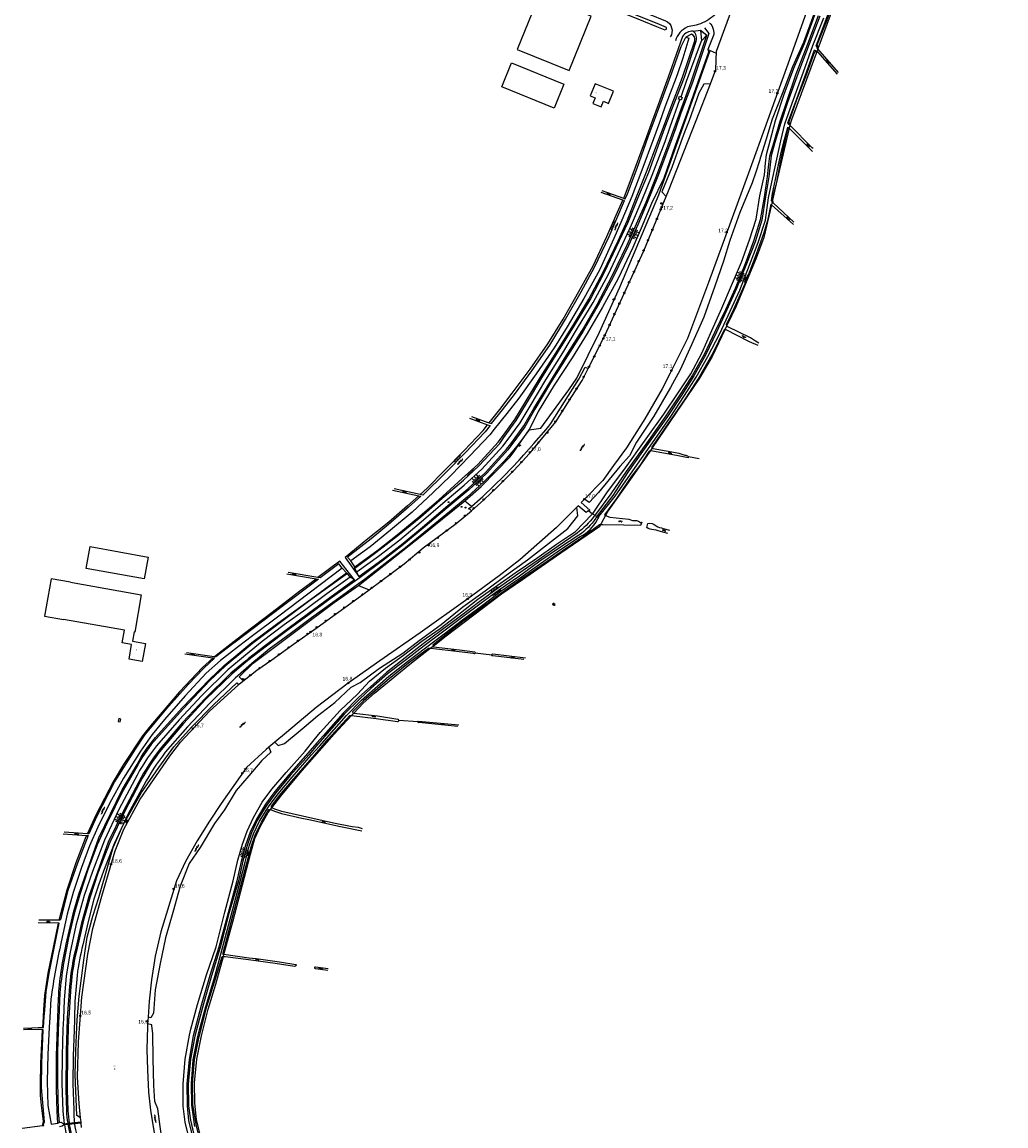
# Model space of a CAD drawing. Header units: millimetres. Extents: x 149344 to 154519, y 463794 to 476271.
# Tile 69 of 70: x 150489 to 151162, y 474885 to 475641. Entities that reach past the tile are written whole.
import ezdxf

# ---------------------------------------------------------------- set-up
doc = ezdxf.new("R2010")
doc.units = ezdxf.units.MM
doc.header["$LTSCALE"] = 4
doc.layers.get('0').update_dxf_attribs({"color": 252, "linetype": 'CONTINUOUS'})
for name, color, linetype in [('Gebouw', 252, 'CONTINUOUS'), ('Huisnummer', 252, 'CONTINUOUS'), ('Kilometrering', 252, 'CONTINUOUS'), ('symbool talud', 252, 'CONTINUOUS'), ('symbool water', 252, 'CONTINUOUS'), ('Topografie', 252, 'CONTINUOUS'), ('Waternaam', 252, 'CONTINUOUS')]:
    doc.layers.add(name, color=color, linetype=linetype)
doc.styles.add('ISO', font='ISO')
doc.styles.add('rtw_iso', font='iso-rtw.shx')

# ---------------------------------------------------------------- blocks, each defined once
blk = doc.blocks.new('talud')
for p, q in [((0, 0.75), (0.5, 0.75)), ((0, 0.5), (1, 0.5)), ((0, 0.25), (0.5, 0.25)), ((0, 0), (1, 0)), ((0, -0.25), (0.5, -0.25)), ((0, -0.5), (1, -0.5)), ((0, -0.75), (0.5, -0.75))]:
    blk.add_line(p, q)
blk = doc.blocks.new('water6')
at = {"linetype": 'Continuous'}
for centre, start, end in [((0.16, 1.47), 129.74464, 230.25536), ((-0.47, 2.22), 309.74464, 50.25536), ((-0.47, 0.72), 309.74464, 50.25536), ((0.49, 0), 129.74464, 230.25536), ((-0.14, 0.75), 309.74464, 50.25536), ((0.16, -1.51), 129.74464, 230.25536), ((-0.47, -0.76), 309.74464, 50.25536), ((-0.47, -2.26), 309.74464, 50.25536), ((-0.14, -0.75), 309.74464, 50.25536)]:
    blk.add_arc(centre, 0.488, start, end, dxfattribs=at)
blk = doc.blocks.new('water4')
at = {"linetype": 'Continuous'}
for centre, start, end in [((-0.01, 0.75), 129.74464, 230.25536), ((-0.32, 1.12), 309.74464, 50.25536), ((-0.32, 0.37), 309.74464, 50.25536), ((0.32, 0.01), 129.74464, 230.25536), ((0, 0.38), 309.74464, 50.25536), ((-0.01, -0.74), 129.74464, 230.25536), ((-0.32, -0.37), 309.74464, 50.25536), ((-0.32, -1.12), 309.74464, 50.25536), ((0, -0.37), 309.74464, 50.25536)]:
    blk.add_arc(centre, 0.244, start, end, dxfattribs=at)
blk = doc.blocks.new('paal')
for radius in [0.45, 0.2]:
    blk.add_circle((0, 0), radius)
blk = doc.blocks.new('lichtmast')
for p, q in [((-0.6, 0), (-1, 0)), ((-0.71, 0.71), (-0.42, 0.42)), ((0, 0.6), (0, 1)), ((0.42, 0.42), (0.71, 0.71)), ((0.6, 0), (1, 0)), ((-0.42, -0.42), (-0.71, -0.71)), ((0, -0.6), (0, -1)), ((0.42, -0.42), (0.71, -0.71))]:
    blk.add_line(p, q)
blk.add_circle((0, 0), 0.6)
blk = doc.blocks.new('kilometerpaal')
for p, q in [((-0.44, 0.44), (0.44, -0.44)), ((-0.44, -0.44), (-0.44, 0.44)), ((0.44, 0.44), (-0.44, -0.44)), ((0.44, -0.44), (0.44, 0.44))]:
    blk.add_line(p, q)
at = {"style": 'rtw_iso'}
blk.add_attdef('KILOMETERPAAL', (0.59, 0.87), '', height=2.5, dxfattribs=at)
blk = doc.blocks.new('boom')
for radius in [0.315, 0.225, 0.135]:
    blk.add_circle((0, 0), radius)
blk = doc.blocks.new('aanduidingsbord')
for p, q in [((-0.81, -0.33), (0, 0)), ((-1.45, -0.5), (-1.01, -0.5))]:
    blk.add_line(p, q)
at = {"color": 0}
blk.add_circle((-1.23, -0.5), 0.45, dxfattribs=at)

msp = doc.modelspace()

# ---------------------------------------------------------------- linework, layer by layer
at = {"layer": 'Gebouw'}
for points in [[(150863.53, 475607.41), (150878.58, 475644.54), (150842.83, 475659.03), (150827.78, 475621.9), (150863.53, 475607.41)], [(150824.02, 475612.63), (150859.77, 475598.14), (150853.12, 475581.74), (150817.37, 475596.23), (150824.02, 475612.63)], [(150890.3, 475584.96), (150893.69, 475593.28), (150881.19, 475598.39), (150877.79, 475590.07), (150881.2, 475588.67), (150879.69, 475584.97), (150885.36, 475582.65), (150886.87, 475586.36), (150890.3, 475584.96)], [(150575.58, 475274.57), (150572.89, 475259.62), (150533.16, 475266.76), (150535.85, 475281.71), (150575.58, 475274.57)], [(150522.29, 475257.31), (150509.29, 475259.59), (150504.72, 475234.09), (150517.72, 475231.81)], [(150522.29, 475257.31), (150570.84, 475248.78), (150566.32, 475223.26), (150566.05, 475223.37), (150564.86, 475216.88), (150573.64, 475215.36), (150571.51, 475203.01), (150562.43, 475204.59), (150564.18, 475214.68), (150557.74, 475215.8), (150559.25, 475224.52), (150517.72, 475231.81)], [(150556.39, 475161.76), (150556.84, 475163.68), (150555.35, 475164), (150554.92, 475162.08), (150556.39, 475161.76)]]:
    msp.add_lwpolyline(points, dxfattribs=at)
at = {"layer": 'Topografie'}
for p, q in [((150948.19, 475634.25), (150953.27, 475634.93)), ((150953.27, 475634.93), (150953.92, 475627.8)), ((150953.27, 475634.93), (150957.61, 475631.54)), ((150957.61, 475631.54), (150953.92, 475627.8)), ((150716.92, 475267.86), (150714.08, 475271.87)), ((150711.05, 475263.66), (150708.26, 475266.93)), ((150713.66, 475260.71), (150711.86, 475263.28)), ((150719.66, 475261.15), (150716.86, 475266.84)), ((150716.59, 475259.03), (150713.66, 475260.71)), ((150514.66, 475026.87), (150514.49, 475026.1))]:
    msp.add_line(p, q, dxfattribs=at)
for points in [[(151033.47, 475622.29), (151032.98, 475622.86), (151032.39, 475624.34), (151035.24, 475632.06), (151039.49, 475642.99), (151047.26, 475664.58), (151053.69, 475681.71), (151064.05, 475710.23), (151074.14, 475740.09), (151079.1, 475754.29), (151085.92, 475773.36), (151086.55, 475775.11), (151099.87, 475812.51), (151111.01, 475843.29), (151120.04, 475869.44), (151130.23, 475897.37), (151134.4, 475907.96), (151140.27, 475925.51), (151146.4, 475940.61), (151162.1, 475925.9)], [(151033.67, 475623.33), (151033.1, 475624.98), (151039.84, 475642.22), (151046.54, 475660.67), (151053.85, 475680.67), (151064.89, 475710.44), (151075.24, 475740.2), (151086.78, 475773.08), (151087.37, 475774.75), (151100.97, 475812.02), (151111.99, 475842.59), (151121.06, 475868.7), (151131.51, 475896.72), (151135.24, 475907.61), (151140.1, 475922.44), (151146.03, 475938.92), (151147.66, 475938.43)], [(150864.99, 475661.25), (150914.29, 475641.15), (150923.11, 475637.56), (150928.94, 475635.24), (150929.93, 475635.8), (150929.96, 475636.84), (150925.13, 475638.9), (150865.76, 475663.1)], [(151030.65, 475646.09), (151023.6, 475626.59), (151016.07, 475610), (151008.99, 475591.39), (151002.16, 475574.12), (150997.87, 475559.78), (150994.35, 475548.22), (150993.51, 475545.66), (150990.99, 475537.9), (150988.66, 475530.63), (150980.07, 475510.2), (150973.29, 475491.02), (150969.01, 475477.09), (150963.06, 475459.77), (150955.43, 475438.68), (150946.99, 475419.73), (150939.42, 475402.58), (150932.68, 475390.52), (150921.23, 475370.96), (150909.45, 475353.08), (150904.75, 475343.78), (150898.06, 475336.61), (150883.56, 475318.62), (150877.11, 475311.78), (150873.88, 475314.06)], [(150879.47, 475304.21), (150879.81, 475304.55), (150889.72, 475319.28), (150900.8, 475334.04), (150915.98, 475355.41), (150928.27, 475372.35), (150937.89, 475386.82), (150946.52, 475399.89), (150954.21, 475413.99), (150960.96, 475429.65), (150967.9, 475444.73), (150974.36, 475460.27), (150981.28, 475476.36), (150986.81, 475491.57), (150991.33, 475505.82), (150993.84, 475521.62), (150996.99, 475536.12), (150997.74, 475544.05), (150998.29, 475549.89), (151000.9, 475559.42), (151004.62, 475573.14), (151010.38, 475591.18), (151017.17, 475609.15), (151024.31, 475626), (151031.45, 475645.62)], [(150943.31, 475630.36), (150945.33, 475629.64), (150941.27, 475615.92), (150937.2, 475604.42), (150928.93, 475582.25), (150925.09, 475571.75), (150921.02, 475560.64), (150913.18, 475539.34), (150906.32, 475521.18), (150899.55, 475505.12), (150893.99, 475492.49), (150884.32, 475471.26), (150873.38, 475451.35), (150862.15, 475432), (150853.22, 475417.6), (150840.83, 475399.93), (150828.98, 475383.19), (150820.76, 475372.78), (150812.23, 475362), (150809.12, 475358.07), (150795.39, 475343.69), (150782.24, 475330.07), (150770.49, 475318.65), (150755.97, 475305.36), (150741.26, 475292.94), (150727.25, 475281.53), (150714.08, 475271.87)], [(150719.66, 475261.15), (150735.23, 475272.62), (150749.69, 475283.83), (150764.43, 475296.07), (150779.17, 475308.67), (150794.22, 475321.12), (150806.19, 475332.38), (150820.66, 475348.26), (150823.5, 475352.12), (150832.51, 475364.39), (150839.21, 475376.27), (150850.09, 475393.96), (150861.42, 475412.31), (150872.23, 475429.52), (150882.5, 475447.45), (150892.91, 475466.9), (150903.07, 475488.18), (150909.5, 475502.43), (150915.98, 475517.43), (150923.1, 475535.18), (150931.23, 475556.48), (150935.29, 475567.86), (150939.05, 475578.41), (150946.96, 475599.69), (150957.61, 475631.54)], [(150900.68, 475520.09), (150901.78, 475519.7), (150903.23, 475523.07), (150909.93, 475540.65), (150917.45, 475561.95), (150921.55, 475573.1), (150925.39, 475583.53), (150933.58, 475605.77), (150940.09, 475623.76), (150943.31, 475630.36)], [(150939.94, 475589.39), (150943.69, 475600.15), (150953.92, 475627.8)], [(150958.28, 475621.85), (150958.7, 475620.03), (150951.32, 475599.37), (150943.61, 475577.39), (150939.58, 475566.23), (150935.91, 475556.06), (150928.13, 475533.83), (150919.83, 475516.39), (150912.7, 475499.5), (150906.92, 475486.45), (150896.86, 475465.21), (150886.31, 475445.53), (150875.77, 475427.53), (150865.52, 475410.75), (150853.19, 475392.1), (150842.23, 475374.21), (150836.08, 475361.49)], [(151014.39, 475569.95), (151013.77, 475570.58), (151013.04, 475571.54), (151018.13, 475585.61), (151024.79, 475603.82), (151031.3, 475621.54), (151032.8, 475620.5)], [(151014.46, 475570.9), (151013.56, 475571.8), (151019.17, 475587.52), (151025.29, 475603.39), (151031.39, 475620.51), (151032.52, 475620.02)], [(151032.8, 475620.5), (151033.25, 475620.18), (151046.68, 475605.02)], [(151047.68, 475606.04), (151033.47, 475622.29)], [(150960, 475598.25), (150955.46, 475598.05), (150952.17, 475591.89), (150945.49, 475573.22), (150942.35, 475565.17), (150939.72, 475558.4), (150933.69, 475541.15), (150926.79, 475524.38), (150929.86, 475521.25)], [(150718.54, 475264.73), (150733.11, 475275.26), (150747.52, 475286.35), (150762.28, 475298.54), (150777.07, 475311.35), (150791.58, 475323.8), (150803.73, 475334.7), (150818.11, 475350.44), (150820.97, 475354.34), (150829.91, 475366.48), (150836.76, 475377.67), (150847.36, 475395.74), (150858.99, 475414.27), (150869.23, 475431.17), (150879.73, 475448.71), (150890.26, 475468.11), (150900.15, 475489.07), (150906.16, 475501.89), (150913.41, 475518.9), (150920.26, 475535.87), (150928.98, 475558.97), (150932.53, 475568.92), (150939.19, 475587.56)], [(150939.19, 475587.56), (150938.3, 475587.9), (150938.98, 475589.78)], [(150938.98, 475589.78), (150939.94, 475589.39)], [(150939.94, 475589.39), (150940.81, 475589.04), (150940.11, 475587.21), (150939.19, 475587.56)], [(151002.27, 475517.72), (151001.88, 475518.17), (151002.4, 475523.37), (151004.62, 475532.87), (151006.23, 475540.81), (151008.12, 475550.16), (151010.2, 475558.53), (151012.67, 475567.43)], [(151012.67, 475567.43), (151010.15, 475556.39), (151007.43, 475543.31), (151006.94, 475540.54), (151005.04, 475529.79)], [(151012.67, 475567.43), (151013.02, 475568.69), (151013.81, 475567.89)], [(151013.58, 475567.04), (151012.67, 475567.43)], [(151013.81, 475567.89), (151028.88, 475552.94), (151029.75, 475552.03)], [(151030.27, 475554.02), (151029.67, 475554.64), (151014.39, 475569.95)], [(151004.86, 475529.01), (151002.35, 475519.68), (151002.51, 475518.76)], [(151005.04, 475529.79), (151004.98, 475529.45), (151004.86, 475529.01)], [(150900.11, 475518.79), (150885.3, 475523.99)], [(150885.81, 475525.34), (150900.68, 475520.09)], [(150808.73, 475366.44), (150815.97, 475375.49), (150824.5, 475386.69), (150836.85, 475403.13), (150848.86, 475420.35), (150859.29, 475437.41), (150870.13, 475456.18), (150879.75, 475473.84), (150889.16, 475493.87), (150894.61, 475506.33), (150900.11, 475518.79)], [(150808.73, 475366.44), (150810.41, 475365.84), (150817.9, 475375.16), (150826.13, 475385.78), (150837.79, 475401.9), (150850.09, 475419.62), (150860.88, 475437.26), (150871.73, 475456.09), (150880.86, 475472.79), (150890.67, 475493.84), (150901.24, 475518.39), (150900.11, 475518.79)], [(150971.24, 475432.91), (150971.01, 475433.55), (150976.16, 475444.64), (150983.88, 475461.81), (150990.72, 475479.48), (150996.65, 475495.94), (150999.43, 475505.65), (151001.47, 475515.91), (151001.79, 475515.62)], [(151001.79, 475515.62), (151016.73, 475501.98)], [(151002.82, 475517.09), (151002.27, 475517.72)], [(151002.51, 475518.76), (151002.82, 475517.09)], [(151017.16, 475503.65), (151002.95, 475516.93), (151002.82, 475517.09)], [(150920.25, 475349.24), (150919.94, 475349.58), (150924.37, 475355.74), (150933.44, 475368.9), (150943.36, 475383.58), (150951.62, 475396.19), (150962.04, 475414.77), (150969.2, 475429.23), (150970.08, 475430.48)], [(150970.08, 475430.48), (150986.56, 475422.09), (150992.37, 475419.47)], [(150993.03, 475420.85), (150990.77, 475422.21), (150987.39, 475424.46), (150971.49, 475432.18), (150971.24, 475432.91)], [(150796.53, 475306.2), (150795.1, 475307.87), (150804.37, 475315.95), (150818.94, 475330.15), (150829.2, 475340.8), (150832.34, 475344.37), (150839.25, 475352.23), (150847.66, 475361.86), (150849.45, 475364.09), (150850.88, 475366.03), (150860.34, 475380.84), (150870.11, 475396.28), (150874.39, 475404.53), (150876.43, 475403.54)], [(150795.33, 475369.46), (150807.62, 475365.06)], [(150796.71, 475370.75), (150806.08, 475367.39), (150808.73, 475366.44)], [(150761.61, 475317.34), (150766.37, 475321.63), (150778.35, 475333.96), (150791.52, 475347.36), (150804.53, 475361.19), (150807.62, 475365.06)], [(150807.62, 475365.06), (150809.29, 475364.46), (150805.93, 475360.28), (150792.44, 475346.02), (150779.25, 475332.53), (150763.26, 475316.99), (150761.61, 475317.34)], [(150918.75, 475347.04), (150918.18, 475346.96), (150911.65, 475337.23), (150906.13, 475329.86), (150895.7, 475314.61), (150887.5, 475303.38), (150888.37, 475303.01)], [(150945.26, 475342.46), (150943.73, 475342.62), (150938.01, 475343.82), (150919.24, 475347.11), (150918.75, 475347.04)], [(150760.64, 475316.47), (150752.88, 475309.48), (150740.01, 475298.37), (150725.82, 475286.91), (150710.19, 475274.2), (150719.66, 475261.15)], [(150760.64, 475316.47), (150762.04, 475316.17), (150753.65, 475308.64), (150739.98, 475296.71), (150728, 475287.11), (150711.94, 475274.46), (150714.08, 475271.87)], [(150742.71, 475320.28), (150760.64, 475316.47)], [(150761.61, 475317.34), (150743.78, 475321.13)], [(150662.25, 475147.95), (150664.37, 475145.54), (150668.66, 475147.05), (150679.51, 475155.95), (150682.09, 475158.13), (150691.23, 475165.88), (150703.12, 475175.13), (150714.32, 475185.57), (150720.56, 475188.68), (150733.74, 475198.48), (150749.62, 475208.82), (150760.88, 475217.49), (150775.94, 475228.31), (150790.62, 475240.5), (150806.01, 475251.54), (150820.41, 475262.09), (150835.03, 475272.59), (150849.27, 475283.88), (150862.54, 475294.11), (150869.26, 475302.68), (150868.72, 475308.72)], [(150606.6, 474864.76), (150600.88, 474887.92), (150599.45, 474898.81), (150599.41, 474913.92), (150600.79, 474930.97), (150603.71, 474947.32), (150604.8, 474951.46), (150609.26, 474968.41), (150615.35, 474988.78), (150622.09, 475007.77), (150627.97, 475031.59), (150633.7, 475052.91), (150636.92, 475067.2), (150640.03, 475078.15), (150643.29, 475087.08), (150647.57, 475096.3), (150653.43, 475106.75), (150660.04, 475115.62), (150669.85, 475127.04), (150682.9, 475141.66), (150689.11, 475149.47), (150693.11, 475154.5), (150706.82, 475169.63), (150718.67, 475180.77), (150726.79, 475189.67), (150737.79, 475198.44), (150750.16, 475207.46), (150762.57, 475216.91), (150775.1, 475225.62), (150787.9, 475235.56), (150800.99, 475245.63), (150814.28, 475254.97), (150827.26, 475264.31), (150841.27, 475273.88), (150854.71, 475283.35), (150867.74, 475292.12), (150878.86, 475303.57), (150879.47, 475304.21)], [(150884.97, 475296.64), (150884.27, 475296.68), (150872.01, 475287.72), (150858.56, 475278.56), (150844.73, 475268.9), (150830.98, 475259.53), (150817.17, 475249.93), (150804.79, 475240.68), (150790.82, 475230.47), (150778.39, 475220.98), (150770.09, 475214.26), (150770.38, 475213.64)], [(150716.59, 475259.03), (150706.49, 475271.67), (150691.51, 475260.49)], [(150670.28, 475263.17), (150690.44, 475259.69)], [(150691.51, 475260.49), (150671.28, 475263.96)], [(150708.26, 475266.93), (150705.91, 475269.89), (150693.05, 475260.23), (150691.51, 475260.49)], [(150711.05, 475263.66), (150711.86, 475263.28)], [(150716.86, 475266.84), (150716.92, 475267.86)], [(150620.69, 475206.36), (150621.99, 475207.52), (150634.32, 475217.08), (150641.42, 475222.57), (150660.37, 475236.85), (150679.22, 475251.33), (150690.44, 475259.69)], [(150690.44, 475259.69), (150691.97, 475259.43), (150666.15, 475240.01), (150647.23, 475225.59), (150634.98, 475216.27), (150633.44, 475215.1), (150621.75, 475206.21), (150620.69, 475206.36)], [(150768.2, 475211.95), (150767.12, 475212.07), (150753.56, 475201.85), (150740.35, 475191.17), (150729.42, 475181.96), (150722.82, 475176.14), (150715.27, 475168.56), (150715.45, 475167.76), (150716.15, 475167.67)], [(150619.65, 475205.42), (150612.59, 475199.08), (150596.94, 475182.33), (150577.12, 475159.07), (150571.67, 475152.24), (150558.73, 475132.58), (150551.54, 475120.84), (150539.63, 475097.93), (150533.99, 475085.38)], [(150533.99, 475085.38), (150535.13, 475085.3), (150540.54, 475097.38), (150552.49, 475120.43), (150566.84, 475143.1), (150573.46, 475153.1), (150589.74, 475172.57), (150602.87, 475187.34), (150613.51, 475198.56), (150620.84, 475205.26), (150619.65, 475205.42)], [(150619.65, 475205.42), (150600.58, 475208.08)], [(150620.69, 475206.36), (150601.77, 475209.01)], [(150529.29, 474890.93), (150526.79, 474892.53), (150526.3, 474903.86), (150525.61, 474920.49), (150526.02, 474936.81), (150526.65, 474953.22), (150527.03, 474958.01), (150528.31, 474974.12), (150531.51, 474998.76), (150533.77, 475014.57), (150537.77, 475028.82), (150541.68, 475041.56), (150548.47, 475064.68), (150551.62, 475075.81), (150558.39, 475091.28), (150570.86, 475113.49), (150582.79, 475130.61), (150592.98, 475144.66), (150605.06, 475158.24), (150620.13, 475173.47), (150636.11, 475188.49), (150637.3, 475187.19)], [(150660.09, 475103.01), (150659.78, 475103.16), (150659.79, 475104.11), (150665.32, 475111.37), (150675.18, 475122.88), (150688.03, 475137.66), (150693.55, 475143.99), (150698.68, 475149.87), (150713.47, 475166.18), (150714.54, 475166.1), (150714.66, 475166.09)], [(150716.15, 475167.67), (150732.26, 475165.81), (150746.33, 475163.53)], [(150658, 475144.38), (150659.37, 475141.15), (150653.33, 475135.42), (150644.45, 475124.96), (150635.78, 475114.78), (150627.77, 475101.67), (150620.86, 475092.19), (150611.15, 475075.76), (150603.66, 475064.84), (150597.47, 475049.35), (150592.46, 475031.31), (150587.31, 475014.11), (150583.66, 474996.41), (150580.27, 474978.53), (150579.25, 474962.43), (150577.27, 474959.26), (150575.47, 474959.67)], [(150627.32, 475002.66), (150626.69, 475002.75), (150633.56, 475029.95), (150639.48, 475052.44), (150645.92, 475076.31), (150648.74, 475084.2), (150652.93, 475093.23), (150658.04, 475101.75), (150659.02, 475101.87), (150659.16, 475101.82)], [(150659.16, 475101.82), (150661.93, 475100.64), (150666.81, 475099.08), (150680.69, 475095.85), (150685.38, 475094.96), (150707.07, 475090.21), (150721.67, 475087.17)], [(150722.03, 475088.59), (150719.37, 475089.4), (150714.96, 475089.92), (150702.2, 475092.54), (150680.98, 475097.21), (150666.87, 475100.39), (150662.08, 475102.04), (150660.09, 475103.01)], [(150533.44, 475084.14), (150534.42, 475084.08), (150527.08, 475065.04), (150520.65, 475046.34), (150515.5, 475026.67), (150515.37, 475026.1), (150514.49, 475026.1)], [(150533.44, 475084.14), (150532.42, 475081.87), (150526.06, 475065.38), (150519.9, 475046.61), (150514.66, 475026.87)], [(150517.49, 475085.07), (150533.44, 475084.14)], [(150518.17, 475086.48), (150533.99, 475085.38)], [(150514.04, 475024), (150500.3, 475024.31)], [(150514.49, 475026.1), (150500.83, 475026.18)], [(150514.04, 475024), (150510.47, 475007.46), (150506.8, 474989.76), (150504.67, 474974.48), (150503.96, 474964.83), (150503.65, 474959.98), (150503.18, 474952.7)], [(150503.18, 474952.7), (150503.98, 474952.7), (150504.44, 474959.91), (150504.76, 474964.83), (150505.75, 474977.1), (150507.73, 474989.91), (150514.72, 475023.99), (150514.04, 475024)], [(150612.37, 474873.57), (150611.63, 474873.51), (150608.67, 474885.15), (150606.1, 474899.77), (150605.92, 474914.24), (150607.17, 474930.58), (150610.29, 474946.44), (150611.46, 474950.9), (150615.7, 474967.03), (150622.04, 474987.51), (150626.19, 475001.14), (150626.93, 475001.21)], [(150626.93, 475001.21), (150628.12, 475001.32), (150644.08, 474999.13), (150662.43, 474996.69), (150675.54, 474994.53), (150676.51, 474994.93), (150676.94, 474995.46), (150676.48, 474995.57), (150665.28, 474997.39), (150649.39, 474999.59), (150644.35, 475000.11), (150627.32, 475002.66)], [(150637.4, 474753.06), (150638.71, 474755.75), (150636.48, 474763.27), (150625.62, 474778.1), (150617.69, 474795.82), (150612.63, 474802.34), (150608.18, 474813.93), (150601.46, 474825.98), (150593.66, 474847.62), (150585.92, 474869.18), (150583.65, 474884.99), (150582.02, 474897.11), (150579.97, 474902.09), (150579.4, 474912.98), (150578.93, 474931.5), (150578.74, 474948.48), (150578.09, 474953.71), (150577.98, 474954.56), (150575.15, 474955.16)], [(150503.08, 474951.11), (150494.65, 474951.21), (150490.18, 474951.14)], [(150490.31, 474952.32), (150496, 474952.46), (150500.34, 474952.7), (150503.18, 474952.7)], [(150503.08, 474951.11), (150502.77, 474946.34), (150501.91, 474928.37), (150501.66, 474913.72), (150501.77, 474906.17), (150502.36, 474899.23), (150503.81, 474888.34), (150503.16, 474886.32), (150503.18, 474885.5)], [(150503.18, 474885.5), (150504.07, 474885.6), (150503.96, 474886.43), (150504.62, 474888.01), (150502.53, 474911.68), (150502.7, 474928.41), (150503.82, 474951.1), (150503.08, 474951.11)], [(150489.29, 474883.89), (150503.18, 474885.5)], [(150513.8, 474887.23), (150514.57, 474887.56)], [(150514.57, 474887.56), (150515.77, 474887.92), (150517.78, 474886.8)], [(150517.86, 474885.96), (150516.6, 474885.15), (150514.85, 474884.81)], [(150517.78, 474886.8), (150518.12, 474886.84)], [(150517.78, 474886.8), (150517.86, 474885.96)], [(150517.82, 474886.38), (150529.64, 474887.64)], [(150518.23, 474886), (150517.86, 474885.96)], [(150518.12, 474886.84), (150520.56, 474887.1)], [(150520.71, 474886.26), (150518.23, 474886)], [(150520.56, 474887.1), (150521.47, 474887.19)], [(150521.6, 474886.36), (150520.71, 474886.26)], [(150521.47, 474887.19), (150525.01, 474887.58)], [(150525.12, 474886.73), (150521.6, 474886.36)], [(150525.01, 474887.58), (150529.6, 474888.07)], [(150529.69, 474887.21), (150525.12, 474886.73)]]:
    msp.add_lwpolyline(points, dxfattribs=at)
at = {"layer": 'Topografie', "flags": 128}
for points in [[(151084.96, 475813.76), (151077.85, 475793.65), (151072.27, 475777.88), (151056.5, 475733.71), (151039.78, 475686.59), (151026.7, 475650.12), (151012.05, 475609.36), (150986.06, 475537.29), (150970.55, 475494.69), (150958.76, 475462.33), (150944.39, 475423.98), (150932.57, 475400.3), (150927.01, 475389.65), (150915.19, 475369.06), (150902.54, 475349.32), (150893.85, 475337.08), (150886.54, 475326.92), (150873.88, 475314.06)], [(150960, 475598.25), (150963.8, 475608.06), (150964.11, 475620.64), (150982.85, 475671.7)], [(151048.83, 475663.34), (151041.96, 475645.04), (151033.47, 475622.29)], [(150836.08, 475361.49), (150844.07, 475362.83), (150863.2, 475388.91), (150868.64, 475396.97), (150884.27, 475428.42), (150898.1, 475459.22), (150909.34, 475485.61), (150924.65, 475522.42), (150940.29, 475565.96), (150959.82, 475621.17)], [(150958.28, 475621.85), (150959.82, 475621.17)], [(150959.82, 475621.17), (150964.04, 475619.32)], [(151032.8, 475620.5), (151032.27, 475619.06), (151015.41, 475573.58), (151014.39, 475569.95)], [(151033.47, 475622.29), (151032.8, 475620.5)], [(150929.86, 475521.25), (150931.45, 475525.07), (150950.26, 475573.12), (150960, 475598.25)], [(151013.58, 475567.04), (151005.04, 475529.79)], [(151013.81, 475567.89), (151013.58, 475567.04)], [(151014.39, 475569.95), (151013.81, 475567.89)], [(151004.86, 475529.01), (151002.51, 475518.76)], [(151005.04, 475529.79), (151004.86, 475529.01)], [(150876.43, 475403.54), (150887.88, 475426.05), (150914.49, 475484.17), (150929.86, 475521.25)], [(151001.79, 475515.62), (150996.64, 475493.16), (150991.33, 475479.06), (150977.55, 475446.11), (150971.24, 475432.91)], [(151002.27, 475517.72), (151001.79, 475515.62)], [(151002.51, 475518.76), (151002.27, 475517.72)], [(150970.08, 475430.48), (150961.17, 475411.87), (150952.61, 475396.89), (150920.25, 475349.24)], [(150971.24, 475432.91), (150970.08, 475430.48)], [(150796.53, 475306.2), (150805.13, 475313.59), (150814.65, 475322.84), (150825.56, 475333.66), (150833.98, 475342.93), (150837.85, 475347.18), (150854.22, 475367), (150865.33, 475384.42), (150872.25, 475395.33), (150876.43, 475403.54)], [(150792, 475313.07), (150803.25, 475322.74), (150823, 475343.06), (150825.83, 475346.78), (150827.25, 475348.83), (150836.08, 475361.49)], [(150918.75, 475347.04), (150918.57, 475346.77), (150906.55, 475329.46), (150890.34, 475306.71), (150888.37, 475303.01)], [(150920.25, 475349.24), (150918.75, 475347.04)], [(150952.33, 475341.78), (150945.14, 475343.2)], [(150868.72, 475308.72), (150854.65, 475294.7), (150829.8, 475272.71), (150815.56, 475261.68), (150794.2, 475246.04), (150761.5, 475222.7), (150733.87, 475203.48), (150712.4, 475188.23), (150690.47, 475171.51), (150670.15, 475154.59), (150662.25, 475147.95)], [(150719.25, 475255), (150762.7, 475289.18), (150792, 475313.07)], [(150792, 475313.07), (150796.66, 475309.29)], [(150873.88, 475314.06), (150871.65, 475311.8), (150877.62, 475306.59), (150876.28, 475305.84), (150874.96, 475305.09), (150869.61, 475309.61), (150868.72, 475308.72)], [(150726.56, 475252.05), (150750.68, 475269.83), (150763.59, 475280.77), (150786.08, 475297.54), (150795.16, 475305.03), (150796.53, 475306.2)], [(150876.84, 475306.07), (150879.47, 475304.21)], [(150879.47, 475304.21), (150880.98, 475303.15)], [(150880.98, 475303.15), (150882.33, 475302.19)], [(150882.33, 475302.19), (150883.4, 475301.43)], [(150888.37, 475303.01), (150885.42, 475297.49)], [(150770.38, 475213.64), (150779.41, 475220.64), (150817.26, 475249.29), (150831.4, 475259.13), (150857.81, 475277.47), (150884.5, 475295.77), (150884.97, 475296.64)], [(150884.97, 475296.64), (150885.42, 475297.49)], [(150637.3, 475187.19), (150637.96, 475187.8), (150649.92, 475197.18), (150659.98, 475204.2), (150674.96, 475214.87), (150691, 475226.4), (150720.66, 475247.7), (150726.56, 475252.05)], [(150640.5, 475189.83), (150637.76, 475192.63), (150647.4, 475201.99), (150676.44, 475223.8), (150702.74, 475243.34), (150719.25, 475255)], [(150719.25, 475255), (150726.56, 475252.05)], [(150716.15, 475167.67), (150722.59, 475174.54), (150730.24, 475181.35), (150754.42, 475201.27), (150768.2, 475211.95)], [(150768.2, 475211.95), (150770.38, 475213.64)], [(150799.12, 475208.98), (150810.45, 475207.68)], [(150529.29, 474890.93), (150528.27, 474900.58), (150527.19, 474918.7), (150527.94, 474942.76), (150528.92, 474957.85), (150530.06, 474973.48), (150534.2, 475002.8), (150537.58, 475020.47), (150543.94, 475042.57), (150552.85, 475073.49), (150558.95, 475088.47), (150570.12, 475108.92), (150590.41, 475138.35), (150597.64, 475147.79), (150617.47, 475169.14), (150637.3, 475187.19)], [(150660.09, 475103.01), (150666.94, 475111.86), (150680.94, 475128.52), (150702.62, 475153.26), (150714.66, 475166.09)], [(150714.66, 475166.09), (150716.15, 475167.67)], [(150759.92, 475161.75), (150746.96, 475162.8)], [(150658, 475144.38), (150656.3, 475142.96), (150642.74, 475130.58), (150625.37, 475105.97), (150617.39, 475093.76), (150608.96, 475080.34), (150600.96, 475066.34), (150594.83, 475053.08), (150584.27, 475018.21), (150580.31, 475001.39), (150577.78, 474985.17), (150576.27, 474970.69), (150575.47, 474959.67)], [(150662.25, 475147.95), (150658, 475144.38)], [(150627.32, 475002.66), (150633.34, 475024.95), (150645.39, 475071.26), (150648.54, 475081.91), (150652.26, 475090.42), (150657.52, 475099.7), (150659.16, 475101.82)], [(150659.16, 475101.82), (150660.09, 475103.01)], [(150612.37, 474873.57), (150608.58, 474889.8), (150607.37, 474900.83), (150607.16, 474914.92), (150608.71, 474930.97), (150611.95, 474947.05), (150616.55, 474965.1), (150621.8, 474982.23), (150626.93, 475001.21)], [(150626.93, 475001.21), (150627.32, 475002.66)], [(150575.15, 474955.16), (150575.02, 474953.45), (150574.66, 474937.72), (150575, 474923.71), (150575.8, 474908.52), (150577.14, 474896.14), (150579.09, 474883.24), (150581.28, 474872.27), (150586.8, 474853.36), (150595.04, 474830.78), (150600.76, 474817.48), (150609.01, 474800.18), (150620.53, 474779.56), (150629.65, 474764.84), (150637.4, 474753.06)], [(150575.47, 474959.67), (150575.15, 474955.16)], [(150529.6, 474888.07), (150529.29, 474890.93)], [(150529.69, 474887.21), (150529.6, 474888.07)], [(150530, 474884.23), (150529.69, 474887.21)]]:
    msp.add_lwpolyline(points, dxfattribs=at)
at = {"layer": 'Topografie'}
for points in [[(151026.31, 475808.02), (151021.53, 475794.68), (151018.76, 475786.95), (151009.15, 475760.94), (150999.28, 475734.56), (150995.9, 475725.23), (150989.45, 475707.44), (150979.58, 475680.58), (150969.63, 475653.76, -0.129658), (150961.41, 475644.21, -0.111152), (150950.18, 475638.43), (150944.26, 475637.26, 0.206478), (150936.1, 475627.76, -0.206478)], [(150867.27, 475666.71), (150918.12, 475645.96), (150929.29, 475641.52, -0.466297), (150932.55, 475630.4)], [(151033.8, 475644.86), (151026.46, 475625.4), (151018.49, 475604.9), (151012.09, 475586.11), (151007.28, 475571.82), (151003.3, 475558.32), (151000.44, 475548.89), (150999.75, 475543.28), (150998.74, 475534.96), (150996.77, 475520.87), (150994.06, 475505.25), (150989.47, 475490.59), (150983.77, 475475.15), (150976.96, 475458.39), (150970.27, 475443.76), (150963.15, 475428.6), (150955.75, 475413.07), (150947.82, 475399.09), (150939.64, 475386.11), (150929.61, 475371.23), (150917.67, 475354.33), (150902.34, 475333.04), (150892, 475317.79), (150881.39, 475303.71, -0.002736), (150880.98, 475303.15)], [(151034.89, 475644.57), (151027.58, 475625.41), (151020.93, 475608.23), (151012.85, 475585.57), (151008.29, 475571.54), (151004.13, 475558.15), (151001.63, 475548.95), (151000.96, 475542.82), (151000.07, 475534.62), (150997.73, 475520.98), (150995.15, 475504.99), (150990.55, 475490.3), (150984.66, 475475.05), (150977.89, 475458.32), (150971.09, 475443.21), (150964.26, 475428.31), (150956.62, 475412.78), (150948.75, 475398.62), (150940.44, 475385.55), (150930.6, 475370.69), (150918.51, 475353.88), (150903.46, 475332.61), (150893.22, 475316.62), (150882.63, 475302.69, -0.003359), (150882.33, 475302.19)], [(150883.4, 475301.43, 0.009188), (150883.8, 475302.34), (150894.85, 475316.16), (150905.43, 475331.3), (150920.32, 475352.66), (150932.45, 475370.02), (150942.28, 475385.05), (150950.24, 475397.68), (150958.27, 475411.83), (150966.37, 475427.54), (150973.47, 475442.72), (150980.08, 475457.26), (150986.82, 475474.35), (150992.75, 475489.82), (150997.64, 475505.07), (150999.85, 475520.36), (151002.72, 475534.31), (151004.27, 475541.56), (151006.5, 475551.96), (151008.16, 475559.29), (151010.97, 475570.91), (151015.92, 475585.19), (151023.74, 475606.64), (151030.11, 475624.56), (151037.61, 475643.53)], [(150955.94, 475636.72), (150959, 475632.77), (150947.86, 475599.34), (150939.87, 475578.24), (150936.07, 475567.57), (150932.09, 475556.38), (150924.07, 475535.14), (150916.82, 475517.03), (150910.29, 475501.91), (150903.89, 475487.65), (150893.63, 475466.57), (150883.27, 475446.85), (150873.09, 475429.14), (150862.18, 475412.22), (150850.77, 475393.71), (150839.98, 475375.74), (150833.16, 475363.75), (150824.12, 475351.58), (150821.37, 475347.88), (150806.86, 475331.79), (150794.73, 475320.51), (150779.81, 475308.08), (150764.98, 475295.45), (150750.22, 475283.1), (150735.78, 475272.06), (150720.5, 475260.55), (150699.95, 475245.86), (150685.63, 475235.32), (150671.26, 475224.72), (150656.48, 475213.64), (150644.55, 475204.45), (150642.31, 475202.72), (150632.64, 475194.42), (150614.99, 475177.21), (150599.73, 475160.76), (150584.5, 475142.72, 0.047841), (150569.9, 475120.35), (150559.27, 475100.14), (150549.24, 475079.27), (150541.11, 475058.15), (150535.76, 475042.02), (150531.35, 475026.05), (150526.48, 475005, 0.045515), (150522.48, 474977.29), (150521.16, 474959.38), (150521.13, 474958.51), (150520.32, 474936.59), (150520.13, 474910.03), (150520.65, 474895.88, 0.029265), (150521.47, 474887.19)], [(150716.86, 475266.84), (150731.28, 475277.6), (150747.4, 475290.11), (150761.94, 475302.16), (150775, 475313.49), (150791.11, 475327.26), (150801.63, 475337.06), (150815.9, 475352.31), (150818.79, 475356.25), (150827.29, 475367.88), (150834.27, 475379.7), (150844.77, 475397.16), (150856.18, 475415.44), (150867.14, 475433.01), (150877.74, 475450.53), (150887.66, 475469.5), (150897.72, 475490.59), (150903.7, 475503.64), (150910.36, 475520.02), (150917.93, 475537.78), (150925.39, 475558.94), (150929.54, 475570.05), (150933.57, 475580.83), (150942.22, 475602.99), (150950.23, 475627.43, 0.340189), (150948.19, 475634.25)], [(150948.19, 475634.25, 0.265033), (150940.92, 475630.69), (150932.23, 475606.03), (150924.2, 475584.05), (150920.42, 475573.54), (150916.32, 475562.14), (150908.6, 475540.97), (150900.79, 475520.34), (150900.68, 475520.09)], [(150959.45, 475640.11, -0.267874), (150962.01, 475630.86), (150958.28, 475621.85)], [(150716.92, 475267.86), (150732.79, 475279.56), (150745.82, 475289.68), (150759.99, 475301.34), (150774.27, 475313.64), (150790.36, 475328.32), (150801.01, 475337.78), (150814.9, 475353.2), (150817.78, 475357.13), (150826.23, 475368.65), (150833.26, 475380.32), (150843.92, 475397.69), (150855.39, 475415.95), (150867.06, 475434.48), (150876.88, 475450.93), (150886.87, 475469.83), (150896.89, 475490.83), (150903, 475504.53), (150908.98, 475519.83), (150916.34, 475538.06), (150924.18, 475559.14), (150928.53, 475570.44), (150932.55, 475580.9), (150940.9, 475602.98), (150949.27, 475627.85, 0.378672), (150947.19, 475632.38), (150943.31, 475630.36)], [(150836.08, 475361.49), (150829.19, 475352.44), (150826.65, 475349.36), (150819.05, 475340.08), (150805.18, 475326.11), (150793.61, 475315.58), (150781.53, 475305.43), (150766.61, 475293.24), (150751.48, 475280.86), (150737.7, 475270.15), (150724.37, 475259.9), (150701.76, 475243.47), (150687.31, 475233.02), (150673.64, 475222.65), (150658.37, 475211.5), (150646.33, 475201.81), (150635.07, 475191.57), (150617.78, 475174.51), (150602.4, 475158.47), (150587.25, 475141.09, 0.037927), (150572.52, 475118.42), (150561.86, 475098.95), (150552.21, 475078.34), (150545, 475059.63), (150541.66, 475050.15), (150538.43, 475040.53), (150534.51, 475025.23), (150530.88, 475009.24, 0.037708), (150526.95, 474988.33), (150525.45, 474970.71), (150525.17, 474958.17), (150525.01, 474950.86), (150524.19, 474933.26), (150524.06, 474914.36), (150524.7, 474896.16, 0.039122), (150525.01, 474887.58)], [(150945.14, 475343.2, 0.172362), (150942.68, 475343.98), (150938.74, 475345.45), (150920.92, 475348.49), (150920.25, 475349.24)], [(150880.98, 475303.15, -0.004228), (150880.33, 475302.29, -0.063502), (150868.96, 475290.88), (150856, 475281.89), (150842.31, 475272.48), (150828.43, 475262.87), (150815.04, 475253.41), (150802.35, 475244.13), (150789.04, 475234.03), (150775.96, 475224.33), (150763.59, 475215.12), (150751.21, 475205.64), (150738.61, 475195.5), (150729.54, 475187.54), (150719.64, 475178.67), (150708.76, 475167.74), (150695.41, 475152.53), (150690.84, 475147.34), (150684.65, 475140.32), (150671.82, 475125.52), (150662.06, 475114.11), (150655.68, 475105.4), (150649.52, 475095.1), (150645.3, 475086.28), (150642.17, 475077.51), (150639.14, 475066.28), (150635.83, 475052.19), (150630.17, 475031.17), (150623.86, 475007.53), (150617.73, 474988.3), (150611.71, 474967.64), (150607.42, 474951.24), (150606.28, 474946.88), (150603.56, 474930.8), (150601.86, 474914.11), (150602.28, 474899.06), (150603.1, 474888.95), (150608.86, 474865.44)], [(150882.33, 475302.19, -0.00729), (150881.64, 475301.14, -0.095661), (150870.08, 475289.51), (150856.77, 475280.96), (150843.33, 475271.65), (150829.35, 475261.48), (150815.87, 475252.13), (150803.24, 475243), (150789.75, 475232.85), (150776.81, 475223.13), (150764.34, 475213.88), (150752.13, 475204.55), (150739.09, 475194.58), (150727.76, 475184.61), (150720.18, 475177.65), (150709.66, 475166.97), (150696.03, 475151.88), (150691.51, 475146.51), (150685.63, 475139.51), (150672.56, 475125.03), (150662.93, 475113.32), (150656.52, 475104.66), (150650.24, 475094.77), (150646.16, 475085.96), (150643.14, 475077.26), (150640.18, 475066.43), (150637.27, 475053.06), (150630.75, 475030.66), (150624.72, 475007.35), (150618.88, 474987.93), (150612.88, 474967.37), (150608.61, 474951.14), (150607.44, 474946.68), (150604.44, 474930.97), (150602.82, 474914), (150603.16, 474899.17), (150604.39, 474889.16), (150609.89, 474865.61)], [(150607.44, 474884.92), (150605.39, 474899.62), (150605.05, 474914.14), (150606.34, 474930.59), (150609.41, 474946.46), (150610.61, 474950.98), (150614.89, 474967.01), (150621.09, 474987.61), (150626.41, 475007.12), (150632.5, 475030.24), (150638.51, 475052.55), (150641.82, 475065.84), (150644.56, 475076.72), (150647.56, 475085.24), (150651.74, 475093.91), (150657.89, 475103.73), (150664.49, 475112.45), (150673.92, 475124.04), (150687.08, 475139.02), (150692.6, 475145.16), (150697.64, 475150.75), (150711.07, 475166.17), (150721.47, 475176.52), (150728.6, 475183.02), (150740.17, 475192.98), (150752.93, 475203.14), (150765.27, 475212.46), (150777.85, 475222.05), (150790.38, 475231.5), (150804.09, 475241.73), (150816.65, 475251.09), (150829.85, 475260.33), (150843.87, 475270.12), (150857.49, 475279.69), (150870.85, 475288.53, 0.158967), (150882.77, 475300.14, 0.013379), (150883.4, 475301.43)], [(150888.37, 475303.01), (150891.22, 475301.81), (150904.13, 475300.5), (150906.64, 475299.6, -0.185104), (150912.21, 475298.27), (150913.13, 475298.31), (150912.22, 475296.11), (150900.74, 475296.39), (150886.49, 475296.56), (150884.97, 475296.64)], [(150930.97, 475290.66), (150927.44, 475291.66, 0.012397), (150921.33, 475293.26, -0.141017), (150916.43, 475294.83), (150917.13, 475297.54, -0.260518), (150922.91, 475295.87, 0.051437), (150927.79, 475294.08), (150932.05, 475292.93)], [(150708.26, 475266.93), (150685.59, 475249.87), (150664.78, 475234.06), (150646.96, 475220.73), (150637.37, 475213.32), (150624.97, 475203.74), (150615.27, 475195.02), (150600.84, 475179.68), (150586.58, 475163.31), (150578.35, 475153.03), (150570.34, 475141.64), (150558.74, 475123.22), (150549.24, 475106.41), (150541.08, 475089.77), (150535.46, 475076.9), (150529.88, 475062.1), (150524.14, 475045.05), (150520.21, 475030.21), (150516.1, 475011.32, 0.022292), (150509.05, 474972.24), (150508.23, 474959.59), (150507.81, 474953), (150506.93, 474934.11), (150506.37, 474915.77), (150507, 474899.34), (150509.08, 474886.57), (150513.8, 474887.23)], [(150513.8, 474887.23), (150513.24, 474895.09), (150512.8, 474910.2), (150512.75, 474933.3), (150513.41, 474952.92), (150513.67, 474959.13), (150514.22, 474972.46, -0.043184), (150519.45, 475009.57), (150524.42, 475031.42), (150528.1, 475043.96), (150541.77, 475082.36), (150557.77, 475115.36), (150567.89, 475132.71, -0.051791), (150580.57, 475150.99), (150598.73, 475171.31), (150617.37, 475190.75), (150627.55, 475200.43), (150639.68, 475210.46), (150646.39, 475216.02), (150664.28, 475229.27), (150688.96, 475247.41), (150711.05, 475263.66)], [(150711.86, 475263.28), (150686.13, 475244.71), (150666.1, 475229.73), (150646.89, 475215.49), (150640.15, 475209.88), (150628.08, 475199.84), (150617.8, 475190.16), (150599.44, 475170.65), (150581.27, 475150.47, 0.05847), (150568.45, 475132.39), (150558.39, 475115.06), (150547.22, 475092.24), (150540.61, 475077.54), (150534.17, 475060.47), (150528.86, 475043.75), (150525.08, 475031.31), (150521.05, 475013.97, 0.032282), (150515.16, 474976.33), (150514.36, 474959.08), (150514.25, 474956.66), (150513.62, 474936), (150513.44, 474915.5), (150513.99, 474895.26), (150514.57, 474887.56)], [(150713.66, 475260.71), (150697.77, 475249.37), (150683.43, 475238.76), (150668.54, 475228.06), (150653.51, 475216.85), (150642.14, 475207.43), (150630.08, 475197.46), (150612.2, 475179.87), (150596.67, 475163.2), (150581.14, 475145.35, 0.04977), (150566.44, 475122.38), (150555.55, 475101.71), (150545.59, 475080.73), (150537.42, 475059.44), (150531.77, 475043.04), (150526.15, 475022.5), (150522.21, 475004.21), (150519.38, 474987.96), (150518.07, 474971.33), (150517.54, 474958.81), (150517.23, 474951.43), (150516.74, 474933.29), (150516.56, 474914.35), (150517.21, 474895.46), (150518.12, 474886.84)], [(150716.59, 475259.03), (150699.71, 475246.53), (150685.21, 475235.92), (150670.93, 475225.42), (150655.77, 475214.05), (150644.09, 475205.03), (150641.97, 475203.39), (150632.02, 475195.02), (150614.43, 475177.75), (150599.09, 475161.39), (150583.69, 475143.37, 0.038241), (150569.07, 475120.76), (150558.38, 475100.56), (150548.08, 475079.36), (150534.85, 475042.29), (150529.59, 475023.06), (150525.53, 475004.79, 0.043036), (150521.5, 474977.45), (150520.14, 474959.38), (150520.12, 474958.59), (150519.47, 474936.61), (150519.14, 474909.98), (150519.58, 474895.64, 0.025412), (150520.56, 474887.1)], [(150770.38, 475213.64), (150770.6, 475213.18), (150788.44, 475211.09), (150798.82, 475209.66, -0.945794), (150798.11, 475208.46), (150788.23, 475209.64), (150768.89, 475211.87), (150768.2, 475211.95)], [(150832.4, 475204.34), (150811.14, 475206.95, -1.079996), (150811.18, 475208.26), (150833.53, 475205.49)], [(150714.66, 475166.09), (150731.51, 475164.15), (150746.1, 475162.03, 1.18672), (150746.06, 475163.52)], [(150787.92, 475159.47), (150760.47, 475162.13, 1.734025), (150760.51, 475161.47), (150787.19, 475158.74)], [(150698.6, 474992.9), (150689.86, 474993.95, 1.376938), (150689.94, 474993.02), (150698.36, 474991.85)], [(150518.12, 474886.84), (150518.19, 474886.25, 0.000187), (150518.23, 474886)], [(150518.23, 474886, 0.023288), (150524.87, 474854.57), (150530.82, 474827.86, 0.069466), (150541.68, 474802.42), (150554.48, 474778.34), (150570.43, 474749.03), (150580.06, 474732.08), (150586.65, 474720.22), (150592.29, 474711.76), (150602.16, 474700.8), (150605.7, 474696.87), (150620.54, 474680.45), (150635.73, 474663.73), (150650.35, 474647.32), (150663.78, 474631.91), (150676.48, 474619.66), (150691.97, 474605.66), (150707.83, 474591.66), (150723.78, 474577.76), (150735.73, 474567.65), (150751.31, 474555.45), (150777.39, 474535.42)], [(150520.56, 474887.1, 0.002505), (150520.71, 474886.26)], [(150520.71, 474886.26, 0.025396), (150522.63, 474877.89)], [(150521.47, 474887.19, 0.002847), (150521.6, 474886.36)], [(150521.6, 474886.36, 0.028712), (150523.47, 474878.01)], [(150525.01, 474887.58, 0.003885), (150525.12, 474886.73)], [(150525.12, 474886.73, 0.036896), (150526.76, 474878.79)]]:
    msp.add_lwpolyline(points, format="xyb", dxfattribs=at)

# ---------------------------------------------------------------- block references
at = {"layer": 'Kilometrering', "linetype": 'Continuous'}
for p, values in [((150963.33, 475607.07), {'KILOMETERPAAL': '17,3'}), ((150836.65, 475346.25), {'KILOMETERPAAL': '17,0'}), ((150873.83, 475314.1), {'KILOMETERPAAL': '17,0'}), ((150606.18, 475157.16), {'KILOMETERPAAL': '16,7'}), ((150639.9, 475126.68), {'KILOMETERPAAL': '16,7'}), ((150550.27, 475064.5), {'KILOMETERPAAL': '16,6'}), ((150593.15, 475047.51), {'KILOMETERPAAL': '16,6'}), ((150529.11, 474960.72), {'KILOMETERPAAL': '16,5'})]:
    msp.add_blockref('kilometerpaal', p, dxfattribs=at).add_auto_attribs(values)
ref = msp.add_blockref('kilometerpaal', (151005.84, 475592.02), dxfattribs=at)
ref.add_attrib('KILOMETERPAAL', '17,3', (150999.76, 475592.15), dxfattribs={"layer": '0', "height": 2.5, "style": 'rtw_iso'})
ref = msp.add_blockref('kilometerpaal', (150926.87, 475513.86), dxfattribs=at)
ref.add_attrib('KILOMETERPAAL', '17,2', (150927.72, 475512.28), dxfattribs={"layer": '0', "height": 2.5, "style": 'rtw_iso'})
ref = msp.add_blockref('kilometerpaal', (150971.34, 475496.83), dxfattribs=at)
ref.add_attrib('KILOMETERPAAL', '17,2', (150965.3, 475496.67), dxfattribs={"layer": '0', "height": 2.5, "style": 'rtw_iso'})
ref = msp.add_blockref('kilometerpaal', (150886.93, 475424.13), dxfattribs=at)
ref.add_attrib('KILOMETERPAAL', '17,1', (150888.43, 475422.59), dxfattribs={"layer": '0', "height": 2.5, "style": 'rtw_iso'})
ref = msp.add_blockref('kilometerpaal', (150933.5, 475402.1), dxfattribs=at)
ref.add_attrib('KILOMETERPAAL', '17,1', (150927.35, 475403.82), dxfattribs={"layer": '0', "height": 2.5, "style": 'rtw_iso'})
ref = msp.add_blockref('kilometerpaal', (150767.19, 475282.56), dxfattribs=at)
ref.add_attrib('KILOMETERPAAL', '16,9', (150767.97, 475281.38), dxfattribs={"layer": '0', "height": 2.5, "style": 'rtw_iso'})
ref = msp.add_blockref('kilometerpaal', (150794.2, 475246.04), dxfattribs=at)
ref.add_attrib('KILOMETERPAAL', '16,9', (150790.42, 475247.47), dxfattribs={"layer": '0', "height": 2.5, "style": 'rtw_iso'})
ref = msp.add_blockref('kilometerpaal', (150686.67, 475223.46), dxfattribs=at)
ref.add_attrib('KILOMETERPAAL', '16,8', (150687.85, 475220.24), dxfattribs={"layer": '0', "height": 2.5, "style": 'rtw_iso'})
ref = msp.add_blockref('kilometerpaal', (150712.4, 475188.23), dxfattribs=at)
ref.add_attrib('KILOMETERPAAL', '16,8', (150708.42, 475190.08), dxfattribs={"layer": '0', "height": 2.5, "style": 'rtw_iso'})
ref = msp.add_blockref('kilometerpaal', (150575.14, 474956.74), dxfattribs=at)
ref.add_attrib('KILOMETERPAAL', '16,5', (150568.66, 474955.33), dxfattribs={"layer": '0', "height": 2.5, "style": 'rtw_iso'})
at = {"layer": 'symbool talud', "yscale": 4}
for p, xscale, zscale, rotation in [((150892.69, 475501.92), 1.349772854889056, 1.349772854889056, 336.3711046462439), ((150901.3, 475498.4), 0.9198614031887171, 0.9198614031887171, 155.3628306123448), ((150906.69, 475496.2), 2.893047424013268, 2.893047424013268, 155.7237900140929), ((150907.58, 475495.83), 3.109351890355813, 3.109351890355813, 335.8361148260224), ((150980.25, 475466.47), 2.639694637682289, 2.639694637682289, 157.8750518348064), ((150981.02, 475466.06), 2.228190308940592, 2.228190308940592, 337.9538919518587), ((150786.46, 475342.22), 1.639472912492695, 1.639472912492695, 315.4916491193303), ((150796.23, 475332.04), 1.067334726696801, 1.067334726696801, 132.9934103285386), ((150800.72, 475327.24), 3.507318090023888, 3.507318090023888, 133.2611582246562), ((150801.36, 475326.68), 3.041436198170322, 3.041436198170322, 312.9301460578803), ((150812.77, 475251.75), 1.673013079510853, 1.673013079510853, 126.1619212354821), ((150813.68, 475250.53), 1.335745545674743, 1.335745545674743, 305.6615579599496), ((150541.97, 475102.43), 1.119573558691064, 1.119573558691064, 332.5271429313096), ((150550.28, 475098.49), 0.688617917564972, 0.688617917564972, 153.913915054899), ((150556.04, 475095.75), 2.875484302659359, 2.875484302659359, 154.0850580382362), ((150556.94, 475095.29), 2.908205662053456, 2.908205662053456, 334.3378494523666), ((150640.76, 475072.29), 2.284662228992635, 2.284662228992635, 164.8870477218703), ((150641.74, 475072.12), 1.598713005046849, 1.598713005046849, 344.7055132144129), ((150645.35, 475071.11), 0.801820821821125, 0.801820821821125, 165.6851083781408)]:
    msp.add_blockref('talud', p, dxfattribs=dict(at, xscale=xscale, zscale=zscale, rotation=rotation))
at = {"layer": 'symbool water'}
for name, p, rotation in [('water4', (151040.18, 475613.53), 221.6711597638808), ('water4', (151026.71, 475556.23), 225.0392268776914), ('water4', (150890.49, 475522.81), 250.515311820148), ('water4', (151013.07, 475506.19), 225.5083219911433), ('water6', (150895.49, 475500.69), 156.4512042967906), ('water6', (150984.19, 475464.87), 156.2339345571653), ('water4', (150982.88, 475425.3), 244.1645223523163), ('water4', (150801.08, 475368.28), 69.59381387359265), ('water4', (150932.45, 475345.7), 78.99979440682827), ('water6', (150788.85, 475339.81), 135.5231997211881), ('water4', (150750.85, 475319.05), 78.30603223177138), ('water4', (150898.45, 475298.95), 86.70078594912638), ('water4', (150928.4, 475292.68), 73.77210702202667), ('water4', (150675.24, 475262.86), 80.20505043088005), ('water4', (150784.22, 475210.81), 83.06285611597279), ('water4', (150605.84, 475208.07), 82.60064910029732), ('water4', (150824.78, 475205.8), 82.80867825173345), ('water4', (150729.87, 475165.48), 83.73348731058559), ('water4', (150777.4, 475160.17), 83.92075657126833), ('water6', (150544.52, 475101.09), 154.0515131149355), ('water4', (150560.71, 475093.61), 154.8069104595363), ('water4', (150695.5, 475093.51), 77.94468979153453), ('water4', (150526.55, 475085.02), 86.37797061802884), ('water6', (150608.65, 475075.34), 149.8908248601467), ('water4', (150643.87, 475071.54), 165.4780487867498), ('water4', (150507.3, 475025.06), 89.28791325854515), ('water4', (150650.22, 474999.24), 82.88431341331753), ('water4', (150693.36, 474992.95), 83.6629659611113), ('water4', (150494.71, 474951.76), 91.86605155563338), ('water6', (150580.28, 474890.32), 188.4331064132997)]:
    msp.add_blockref(name, p, dxfattribs=dict(at, rotation=rotation))
at = {"layer": 'symbool water', "linetype": 'Continuous'}
for p, rotation in [((150872.33, 475349.5), 144.535799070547), ((150639.97, 475159.82), 131.1104327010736)]:
    msp.add_blockref('water6', p, dxfattribs=dict(at, rotation=rotation))
at = {"layer": 'Topografie', "linetype": 'Continuous'}
for name, p in [('paal', (150926.08, 475512.41)), ('aanduidingsbord', (150927.77, 475517)), ('paal', (150923.42, 475505.89)), ('paal', (150920.37, 475498.46)), ('paal', (150917.41, 475491.38)), ('paal', (150914.36, 475484.36)), ('paal', (150911.02, 475477)), ('paal', (150907.72, 475469.72)), ('paal', (150904.42, 475462.53)), ('paal', (150901.11, 475455.27)), ('aanduidingsbord', (150895.03, 475451.23)), ('paal', (150897.73, 475447.92)), ('paal', (150894.4, 475440.75)), ('paal', (150891.04, 475433.4)), ('paal', (150887.71, 475426.16)), ('paal', (150884.42, 475419.38)), ('paal', (150880.61, 475411.82)), ('paal', (150876.95, 475404.77)), ('paal', (150873.26, 475397.85)), ('paal', (150868.48, 475389.84)), ('paal', (150863.65, 475382.31)), ('paal', (150858.74, 475374.63)), ('paal', (150854.03, 475367.19)), ('paal', (150842.47, 475352.92)), ('paal', (150848.42, 475359.69)), ('aanduidingsbord', (150830.6, 475351.26)), ('paal', (150830.65, 475339.45)), ('paal', (150824.45, 475332.91)), ('paal', (150818.06, 475326.52)), ('paal', (150811.6, 475320.2)), ('boom', (150780.94, 475312.11)), ('boom', (150789.86, 475308.92)), ('boom', (150792.61, 475308.38)), ('boom', (150795.08, 475307.63)), ('paal', (150798.18, 475307.98)), ('paal', (150804.98, 475313.85)), ('paal', (150792.27, 475302.86)), ('paal', (150779.69, 475292.64)), ('paal', (150785.96, 475297.74)), ('paal', (150773.59, 475287.76)), ('paal', (150760.95, 475277.73)), ('paal', (150767.31, 475282.71)), ('paal', (150754.41, 475272.89)), ('paal', (150741.15, 475262.86)), ('paal', (150747.74, 475267.89)), ('paal', (150734.78, 475258.13)), ('aanduidingsbord', (150716.65, 475253.33)), ('paal', (150722.07, 475248.96)), ('paal', (150728.35, 475253.47)), ('paal', (150709.58, 475240.03)), ('paal', (150715.75, 475244.41)), ('lichtmast', (150852.9, 475242.2)), ('paal', (150703.33, 475235.56)), ('paal', (150690.78, 475226.48)), ('paal', (150697.01, 475230.97)), ('paal', (150677.99, 475217.25)), ('paal', (150684.47, 475221.91)), ('paal', (150671.51, 475212.65)), ('paal', (150658.53, 475203.4)), ('paal', (150664.91, 475207.94)), ('paal', (150651.63, 475198.52)), ('aanduidingsbord', (150641.3, 475191.42)), ('paal', (150645.32, 475193.68))]:
    msp.add_blockref(name, p, dxfattribs=at)

# ---------------------------------------------------------------- texts
at = {"layer": 'Huisnummer', "style": 'ISO'}
msp.add_text('7', height=0.9, rotation=357.99346, dxfattribs=at).set_placement((150881.48, 475591.78))
msp.add_text('5', height=0.9, dxfattribs=at).set_placement((150567.21, 475210.4))
at = {"layer": 'Waternaam', "style": 'ISO', "oblique": 13.5}
msp.add_text('EEM', height=1.25, rotation=271.35388, dxfattribs=at).set_placement((150551.86, 474927.17, 0))

doc.saveas('drawing.dxf')
